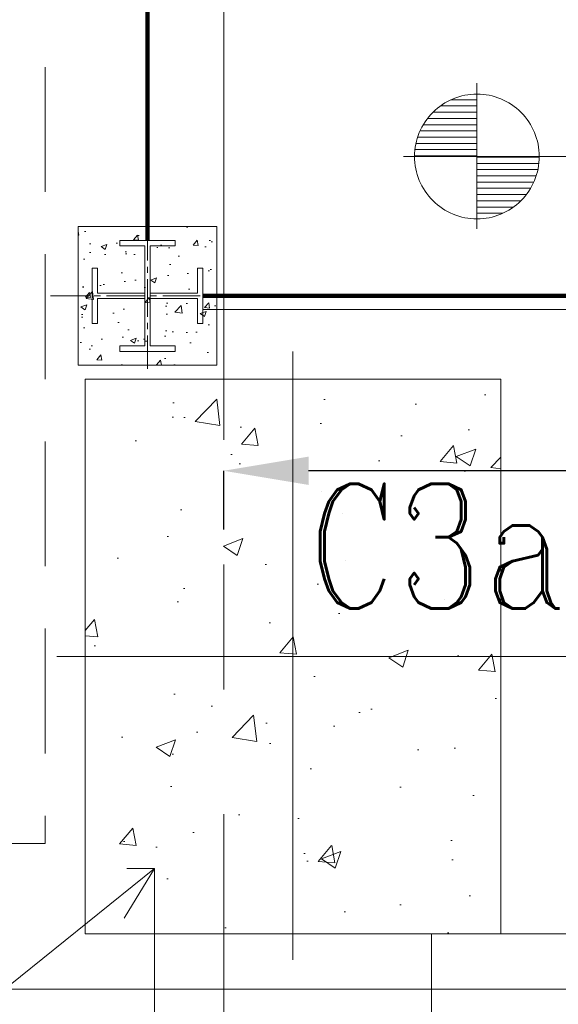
# Model space of a CAD drawing. Header units: inches. Extents: x 0 to 1545919, y 0 to 23143738.
# Tile 80 of 197: x 119554 to 121498, y 145083 to 148633. Entities that reach past the tile are written whole.
import ezdxf

# ---------------------------------------------------------------- set-up
doc = ezdxf.new("R2010")
doc.units = ezdxf.units.IN
doc.header["$LTSCALE"] = 1800
doc.header["$MEASUREMENT"] = 0
for name, pattern in [('CENTER', [2, 1.25, -0.25, 0.25, -0.25]), ('CENTER2', [1.125, 0.75, -0.125, 0.125, -0.125]), ('HIDDEN', [0.375, 0.25, -0.125])]:
    doc.linetypes.add(name, pattern=pattern)
doc.layers.get('0').update_dxf_attribs({"color": 253, "lineweight": 5})
doc.layers.get('Defpoints').update_dxf_attribs({"lineweight": 18})
for name, color, linetype, lineweight in [('CEN', 8, 'CENTER', 18), ('COL', 1, 'Continuous', 18), ('CONCRETE', 145, 'Continuous', 18), ('DIM', 4, 'Continuous', 18), ('EQUIP', 8, 'HIDDEN', 9), ('GRID', 251, 'CENTER', 18), ('HATCH', 9, 'Continuous', 18), ('REV1', 3, 'Continuous', 18), ('STEEL', 231, 'Continuous', 18), ('TEXT', 3, 'Continuous', 18), ('TGRAFT', 7, 'Continuous', 18)]:
    doc.layers.add(name, color=color, linetype=linetype, lineweight=lineweight)
doc.styles.add('ROMANC', font='ROMANC.SHX')
doc.styles.add('ROMANS', font='romans.shx')
doc.linetypes.add('FENCELINE1', pattern='A,0.25,-0.1,[133,ltypeshp.shx,S=0.1,R=0,X=-0.1,Y=0],-0.1,1', length=1.45)
doc.dimstyles.new('USER175', dxfattribs={"dimscale": 175, "dimtxt": 2, "dimasz": 1.75, "dimexe": 0, "dimexo": 0, "dimgap": 0.5, "dimtad": 1, "dimdec": 0, "dimzin": 0, "dimdsep": 46, "dimtxsty": 'ROMANS', "dimcen": 0, "dimclrd": 4, "dimclre": 4, "dimclrt": 4, "dimadec": 0, "dimazin": 0, "dimtfac": 0.09, "dimtdec": 0, "dimtix": 1, "dimtofl": 0, "dimtmove": 0, "dimatfit": 3, "dimfxl": 1, "dimtolj": 1, "dimtzin": 0, "dimarcsym": 0})

# ---------------------------------------------------------------- blocks, each defined once
blk = doc.blocks.new('*D896')
at = {"layer": 'Defpoints', "color": 0, "transparency": 16777216}
for p in [(120290.0025459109, 147006.3979347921), (120290.0025459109, 146794.2042979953), (125015.0025459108, 143767.0470372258)]:
    blk.add_point(p, dxfattribs=at)
at = {"layer": 'DIM', "color": 4, "lineweight": -2, "transparency": 16777216}
for p, q in [((120290.0025459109, 146794.2042979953), (120290.0025459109, 147006.3979347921)), ((124708.7525459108, 147006.3979347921), (120596.2525459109, 147006.3979347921)), ((125015.0025459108, 143767.0470372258), (125015.0025459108, 147006.3979347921))]:
    blk.add_line(p, q, dxfattribs=at)
at = {"layer": 'DIM', "color": 4, "transparency": 16777216}
for points in [[(120596.2525459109, 147057.4396014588), (120596.2525459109, 146955.3562681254), (120290.0025459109, 147006.3979347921)], [(124708.7525459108, 147057.4396014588), (124708.7525459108, 146955.3562681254), (125015.0025459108, 147006.3979347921)]]:
    blk.add_solid(points, dxfattribs=at)
at = {"layer": 'DIM', "color": 4, "transparency": 16777216, "insert": (122652.5025459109, 147268.8979347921), "char_height": 350, "attachment_point": 5, "style": 'ROMANS'}
blk.add_mtext('\\A1;4725', dxfattribs=at)
blk = doc.blocks.new('A$C72CE6A6A')
at = {"layer": 'CONCRETE'}
h = blk.add_hatch(dxfattribs=at)
h.set_pattern_fill('AR-CONC', color=256, scale=100, style=0)
h.set_pattern_definition([(50, (-2.49607255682e-05, 0), (717.2601826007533, -62.7521349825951), [75, -825]), (355, (-2.49607255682e-05, 0), (-138.751333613, 752.1921337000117), [60, -660]), (100.4514, (59.77165503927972, -5.22933999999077), (578.5093817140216, 689.4395420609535), [63.74019000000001, -701.142112]), (46.18420000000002, (-2.49607255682e-05, 200), (1067.241048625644, -165.5190143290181), [112.4999999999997, -1237.499999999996]), (96.6356, (88.9367200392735, 186.2066930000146), (934.6627055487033, 974.1178709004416), [95.610288, -1051.713]), (351.1842000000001, (-2.49607255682e-05, 200), (934.6619451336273, 974.1186009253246), [90, -990]), (21, (99.99997503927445, 150), (596.9070521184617, -402.6188906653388), [75, -825]), (326, (99.99997503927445, 150), (243.3153319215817, 725.150045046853), [60, -660]), (71.45140000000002, (149.7422080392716, 116.4483940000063), (840.2226285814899, 322.5304967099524), [63.74019000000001, -701.142112]), (37.50000000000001, (-2.49607255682e-05, 0), (12.15985531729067, 332.8938538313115), [0, -652, 0, -670, 0, -662.5]), (7.499999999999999, (-2.49607255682e-05, 0), (263.0695374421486, 394.4117118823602), [0, -382, 0, -637, 0, -252.5]), (327.5, (-223.0000249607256, 0), (533.822436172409, -22.55487173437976), [0, -250, 0, -780, 0, -1035]), (317.5, (-323.0000249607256, 0), (583.1861693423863, 100.1049823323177), [0, -325, 0, -518, 0, -735])])
h.paths.add_polyline_path([(5500, -5800), (4750, -5800), (4750, -6800), (5500, -6800)])
h.paths.add_polyline_path([(6250, -5800), (5500, -5800), (5500, -6800), (6250, -6800)])
h.paths.add_polyline_path([(6250, -6800), (5500, -6800), (5500, -7800), (6250, -7800)])
h.paths.add_polyline_path([(5500, -6800), (4750, -6800), (4750, -7800), (5500, -7800)])
h.paths.add_polyline_path([(5473.476001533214, -6740.166406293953), (6281.333144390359, -6740.166406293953), (6281.333144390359, -6065.166406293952), (5473.476001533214, -6065.166406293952)], flags=9)
blk.add_lwpolyline([(-9950.00000000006, -5399.999966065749), (-7350.000000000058, -7999.999966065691), (16205.00001253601, -7999.99996606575), (16204.99998972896, 8000.000033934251), (-7350.000000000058, 8000.000033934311), (-9950.00000000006, 5400.000033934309), (-24150.00000000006, 5400.000033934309), (-24150.00000000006, -5399.999966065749)], close=True)
at = {"layer": 'CEN'}
for p, q in [((5500, -5700), (5500, -7894.583779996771)), ((4647.707183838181, -6800), (16103.78802458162, -6800))]:
    blk.add_line(p, q, dxfattribs=at)
at = {"layer": 'CONCRETE'}
for points in [[(-9950.00000000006, -5299.999966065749), (-7350.000000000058, -7999.999966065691), (16205.00001253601, -7999.99996606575), (16204.99998972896, 8000.000033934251), (-7350.000000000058, 8000.000033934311), (-9950.00000000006, 5300.000033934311), (-24150.00000000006, 5300.000033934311), (-24150.00000000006, -5299.999966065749)], [(4750, -7800), (6250, -7800), (6250, -5800), (4750, -5800)]]:
    blk.add_lwpolyline(points, close=True, dxfattribs=at)
at = {"layer": 'TEXT', "style": 'ROMANC', "width": 0.8}
blk.add_text('C3a', height=450, dxfattribs=at).set_placement((5551.690287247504, -6627.666406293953))
blk = doc.blocks.new('CONDENSER')
at = {"layer": 'EQUIP'}
for p in [(4604.999999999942, 7475), (4460.000000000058, -7475)]:
    blk.add_line(p, (4605.000000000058, -7474.999999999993), dxfattribs=at)
blk = doc.blocks.new('A$C3D7F7A9A')
at = {"layer": 'HATCH'}
h = blk.add_hatch(dxfattribs=at)
h.set_pattern_fill('AR-CONC', color=256, scale=30, style=0)
h.set_pattern_definition([(50, (4924.999999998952, -5500), (215.178054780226, -18.82564049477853), [22.5, -247.5]), (355, (4924.999999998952, -5500), (-41.6254000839, 225.6576401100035), [18, -198]), (100.4514, (4942.931503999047, -5501.568801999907), (173.5528145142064, 206.8318626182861), [19.12205699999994, -210.3426335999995]), (46.18420000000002, (4924.999999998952, -5439.999999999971), (320.1723145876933, -49.65570429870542), [33.74999999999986, -371.2499999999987]), (96.63559999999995, (4951.681023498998, -5444.137992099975), (280.398811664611, 292.2353612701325), [28.68308639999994, -315.5138999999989]), (351.1842000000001, (4924.999999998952, -5439.999999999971), (280.3985835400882, 292.2355802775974), [27, -297]), (21, (4954.999999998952, -5455), (179.0721156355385, -120.7856671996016), [22.5, -247.5]), (326, (4954.999999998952, -5455), (72.99459957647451, 217.5450135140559), [18, -198]), (71.45140000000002, (4969.922669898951, -5465.065481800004), (252.066788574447, 96.75914901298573), [19.12205699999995, -210.3426335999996]), (37.50000000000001, (4924.999999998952, -5500), (3.6479565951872, 99.86815614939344), [0, -195.6, 0, -201, 0, -198.75]), (7.499999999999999, (4924.999999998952, -5500), (78.9208612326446, 118.323513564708), [0, -114.6, 0, -191.1, 0, -75.75]), (327.5, (4858.099999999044, -5500), (160.1467308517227, -6.766461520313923), [0, -75, 0, -234, 0, -310.5]), (317.5, (4828.099999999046, -5500), (174.9558508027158, 30.03149469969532), [0, -97.5, 0, -155.4, 0, -220.5])])
h.paths.add_polyline_path([(5224.999999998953, -5250), (4724.999999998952, -5250), (4724.999999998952, -5750), (5224.999999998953, -5750)])
at = {"layer": 'COL'}
for points in [[(4724.999999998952, -5750), (5224.999999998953, -5750), (5224.999999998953, -5250), (4724.999999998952, -5250)], [(5074.999999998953, -5679.999999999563), (5074.999999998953, -5679.999999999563), (4984.999999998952, -5679.999999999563), (4984.999999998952, -5320.000000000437), (5074.999999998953, -5320.000000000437), (5074.999999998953, -5300.000000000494), (4874.999999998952, -5300.000000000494), (4874.999999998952, -5320.000000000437), (4964.999999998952, -5320.000000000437), (4964.999999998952, -5679.999999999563), (4874.999999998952, -5679.999999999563), (4874.999999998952, -5699.999999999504), (5074.999999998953, -5699.999999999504)]]:
    blk.add_lwpolyline(points, close=True, dxfattribs=at)
for points in [[(4964.999999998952, -5490.000000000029), (4794.999999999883, -5490.000000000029), (4794.999999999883, -5400.000000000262), (4774.999999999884, -5400.000000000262), (4774.999999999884, -5599.999999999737), (4794.999999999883, -5599.999999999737), (4794.999999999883, -5599.999999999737), (4794.999999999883, -5509.999999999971), (4964.999999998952, -5509.999999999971)], [(4984.999999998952, -5509.999999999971), (5154.999999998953, -5509.999999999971), (5154.999999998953, -5599.999999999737), (5174.999999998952, -5599.999999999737), (5174.999999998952, -5400.000000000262), (5154.999999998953, -5400.000000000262), (5154.999999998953, -5490.000000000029), (4984.999999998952, -5490.000000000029)]]:
    blk.add_lwpolyline(points, dxfattribs=at)
at = {"layer": 'STEEL', "linetype": 'FENCELINE1', "ltscale": 0.25}
blk.add_line((5175.237042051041, -5549.5338898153), (8949.999999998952, -5549.5338898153), dxfattribs=at)
at = {"layer": 'STEEL', "const_width": 15}
for points in [[(4975, -199.9999999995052), (4975, -5300.000000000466)], [(5175.237042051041, -5500), (8999.999999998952, -5500)]]:
    blk.add_lwpolyline(points, dxfattribs=at)
at = {"layer": 'TGRAFT', "color": 8, "linetype": 'CENTER2', "lineweight": 5, "ltscale": 0.1}
for p, q in [((4974.999999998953, -5237.5), (4974.999999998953, -5762.5)), ((4625, -5500), (5324.999999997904, -5500))]:
    blk.add_line(p, q, dxfattribs=at)
blk = doc.blocks.new('A$C5BC62A12')
at = {"layer": 'REV1', "color": 161}
for q in [(-2799.999999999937, -4349.999999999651), (-4.656613e-10, 0)]:
    blk.add_line((-2800.000000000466, 0), q, dxfattribs=at)

msp = doc.modelspace()

# ---------------------------------------------------------------- linework, layer by layer
at = {"layer": 'CEN'}
for p, q in [((110040.0025459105, 145572.0470372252), (120040.0025459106, 145572.0470372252)), ((110040.0025459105, 137537.0470372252), (120040.0025459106, 145572.0470372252)), ((110540.0025459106, 130037.0470372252), (120040.0025459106, 145572.0470372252)), ((120040.0025459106, 145572.0470372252), (120040.0025459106, 137537.0470372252))]:
    msp.add_line(p, q, dxfattribs=at)
at = {"layer": 'GRID'}
msp.add_line((120290.0025459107, 121918.0515363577), (120290.0025459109, 185944.2903553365), dxfattribs=at)
at = {"layer": 'TEXT', "color": 3, "flags": 128}
for points in [[(121203.8943109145, 148139.6281345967), (121203.8943109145, 148403.8681345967)], [(121110.4743109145, 148344.3781345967), (121203.8943109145, 148344.3781345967)], [(121071.8643109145, 148321.8781345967), (121203.8943109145, 148321.8781345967)], [(121025.6043109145, 148276.8781345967), (121203.8943109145, 148276.8781345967)], [(121045.4043109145, 148299.3781345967), (121203.8943109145, 148299.3781345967)], [(120998.6943109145, 148231.8781345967), (121203.8943109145, 148231.8781345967)], [(121010.3043109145, 148254.3781345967), (121203.8943109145, 148254.3781345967)], [(120989.9643109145, 148209.3781345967), (121203.8943109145, 148209.3781345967)], [(120980.2443109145, 148164.3781345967), (121203.8943109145, 148164.3781345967)], [(120983.9343109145, 148186.8781345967), (121203.8943109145, 148186.8781345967)], [(120938.4843109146, 148139.6281345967), (121203.8943109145, 148139.6281345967)], [(120978.8943109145, 148141.8781345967), (121203.8943109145, 148141.8781345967)], [(123863.1414280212, 148139.6281345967), (121203.8943109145, 148139.6281345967)], [(121203.8943109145, 148139.6281345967), (121203.8943109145, 147878.3581345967)], [(121428.8943109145, 148137.4681345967), (121203.8943109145, 148137.4681345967)], [(121427.5443109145, 148114.9681345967), (121203.8943109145, 148114.9681345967)], [(121423.9443109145, 148092.4681345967), (121203.8943109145, 148092.4681345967)], [(121417.8243109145, 148069.9681345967), (121203.8943109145, 148069.9681345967)], [(121409.1843109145, 148047.4681345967), (121203.8943109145, 148047.4681345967)], [(121397.4843109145, 148024.9681345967), (121203.8943109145, 148024.9681345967)], [(121382.2743109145, 148002.4681345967), (121203.8943109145, 148002.4681345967)], [(121362.3843109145, 147979.9681345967), (121203.8943109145, 147979.9681345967)], [(121335.9243109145, 147957.4681345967), (121203.8943109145, 147957.4681345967)], [(121297.3143109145, 147934.9681345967), (121203.8943109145, 147934.9681345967)]]:
    msp.add_lwpolyline(points, dxfattribs=at)
for points in [[(121203.8943109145, 148364.6281345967, 0.414246), (120978.8943109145, 148139.6281345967)], [(121428.8943109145, 148139.6281345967, 0.4142580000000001), (121203.8943109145, 148364.6281345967)], [(120978.8943109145, 148139.6281345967, 0.4142210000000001), (121203.8943109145, 147914.6281345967)], [(121203.8943109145, 147914.6281345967, 0.414246), (121428.8943109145, 148139.6281345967)]]:
    msp.add_lwpolyline(points, format="xyb", dxfattribs=at)

# ---------------------------------------------------------------- block references
at = {"layer": 'DIM'}
msp.add_blockref('A$C5BC62A12', (123840.0025708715, 145337.0470372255), dxfattribs=at)
at = {"layer": 'EQUIP'}
msp.add_blockref('A$C72CE6A6A', (115040.0025459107, 153137.0470372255), dxfattribs=at)
at = {"layer": 'HATCH'}
msp.add_blockref('CONDENSER', (115040.0025459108, 153137.0470372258), dxfattribs=at)
at = {"layer": 'STEEL'}
msp.add_blockref('A$C3D7F7A9A', (115040.0025459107, 153137.0470372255), dxfattribs=at)

# ---------------------------------------------------------------- dimensions: what is measured, and where the dimension line sits
at = {"layer": 'DIM'}
dim = msp.add_linear_dim(base=(120290.0025459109, 147006.3979347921), p1=(125015.0025459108, 143767.0470372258), p2=(120290.0025459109, 146794.2042979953), dimstyle='USER175', dxfattribs=at)
dim.commit()
dim.dimension.update_dxf_attribs({"geometry": '*D896', "text_midpoint": (122652.5025459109, 147268.8979347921)})

doc.saveas('drawing.dxf')
